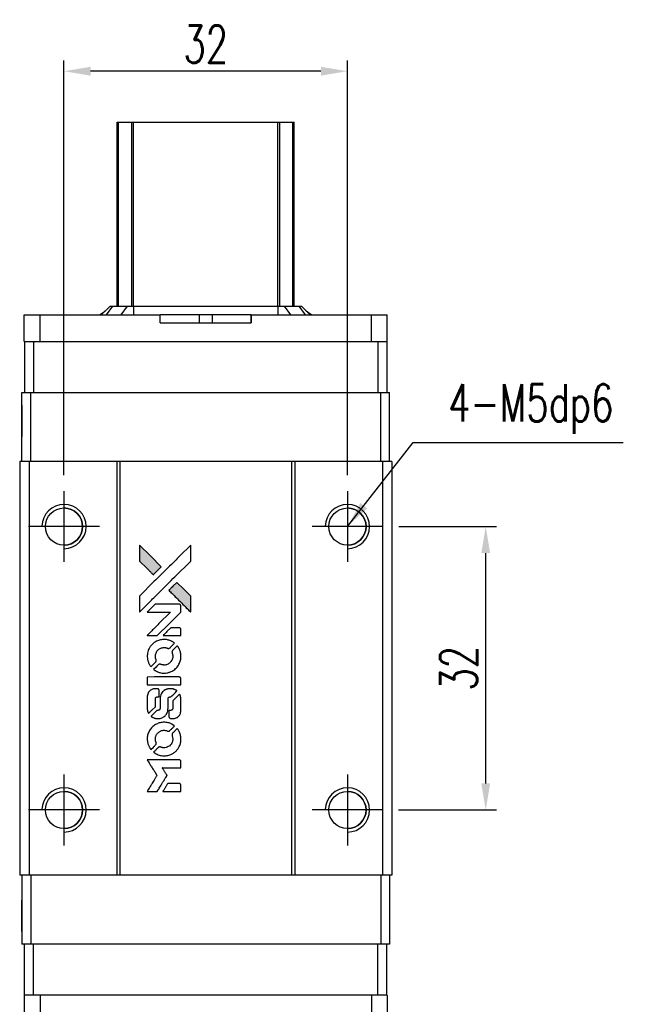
# Model space of a CAD drawing. Header units: millimetres. Extents: x 776 to 1062, y 434 to 675.
# Tile 2 of 3: x 795 to 867, y 564 to 675. Entities that reach past the tile are written whole.
import ezdxf

# ---------------------------------------------------------------- set-up
doc = ezdxf.new("R2010")
doc.units = ezdxf.units.MM
doc.header["$LTSCALE"] = 0.15
doc.layers.get('0').update_dxf_attribs({"linetype": 'CONTINUOUS'})
doc.layers.get('Defpoints').update_dxf_attribs({"linetype": 'CONTINUOUS'})
doc.layers.add('DIM', color=4, linetype='CONTINUOUS')
doc.styles.add('DIM-7', font='SIMPLEX.shx', dxfattribs={"width": 0.7, "bigfont": 'chineset.shx'})
doc.dimstyles.new('CNS', dxfattribs={"dimtxt": 3.5, "dimasz": 2.5, "dimexe": 1, "dimexo": 1.5, "dimgap": 0.09, "dimtad": 0, "dimdsep": 46, "dimtxsty": 'DIM-7', "dimcen": 0.09, "dimclrd": 4, "dimclre": 4, "dimclrt": 4, "dimadec": 0, "dimazin": 0, "dimtfac": 1, "dimtix": 1, "dimtmove": 2, "dimatfit": 3, "dimfxl": 1, "dimtvp": 0.971429, "dimtolj": 1, "dimarcsym": 0})

# ---------------------------------------------------------------- blocks, each defined once
blk = doc.blocks.new('A$C205f83d0')
at = {"linetype": 'Continuous'}
h = blk.add_hatch(color=256, dxfattribs=at)
h.dxf.hatch_style = 1
h.paths.add_polyline_path([(0, 27.81), (0, 26.91), (0, 26.01), (0.78, 25.24, 0.000288), (1.08, 24.94, 0.000479), (1.33, 24.69, 0.000013), (1.56, 24.47, 0.197177), (1.56, 24.46, 0.197497), (1.57, 24.47, 0.00004), (1.7, 24.6, 0.000834), (1.84, 24.74, 0.000506), (2.01, 24.91), (2.46, 25.35), (1.23, 26.58)])
h.paths.add_polyline_path([(4.21, 23.6), (3.76, 23.16, 0.000476), (3.59, 22.98, 0.000789), (3.45, 22.84, 0.000035), (3.32, 22.71, 0.19758), (3.31, 22.71, 0.198396), (3.32, 22.7, 0.000019), (3.49, 22.52, 0.000582), (3.69, 22.33, 0.000351), (3.92, 22.1, 0.000108), (4.91, 21.11, 0.000692), (5.41, 20.61, 0.000077), (5.76, 20.27, 0.197527), (5.77, 20.27, 0.410181), (5.78, 20.27, 0.000493), (5.78, 20.46, 0.002424), (5.78, 20.71, 0.000529), (5.78, 21.15), (5.78, 22.03), (4.99, 22.82)])
for points in [[(0.78, 25.24, 0.000288), (1.08, 24.94, 0.000479), (1.33, 24.69, 0.000013), (1.56, 24.47, 0.197177), (1.56, 24.46, 0.197497), (1.57, 24.47, 0.00004), (1.7, 24.6, 0.000836), (1.84, 24.74, 0.000505), (2.01, 24.91), (2.46, 25.35), (1.23, 26.58), (0, 27.81), (0, 26.91), (0, 26.01)], [(1.08, 21.32, -0.000056), (1.62, 21.86, -0.000021), (2.38, 22.61, -0.000021), (3.2, 23.44, -0.000025), (3.97, 24.21), (5.78, 26.01), (5.78, 26.91), (5.78, 27.8), (4.56, 26.59, 0.000274), (3.98, 26.01, 0.000123), (3.21, 25.25, 0.000121), (2.4, 24.44, 0.000165), (1.67, 23.72), (0, 22.04), (0, 21.14), (0, 20.24)], [(3.92, 22.1, 0.000108), (4.91, 21.11, 0.000692), (5.41, 20.61, 0.000077), (5.76, 20.27, 0.197527), (5.77, 20.27, 0.410182), (5.78, 20.27, 0.000493), (5.78, 20.46, 0.002424), (5.78, 20.71, 0.000529), (5.78, 21.15), (5.78, 22.03), (4.99, 22.82), (4.21, 23.6), (3.76, 23.16, 0.000476), (3.59, 22.98, 0.000789), (3.45, 22.84, 0.000035), (3.32, 22.71, 0.19758), (3.31, 22.71, 0.198396), (3.32, 22.7, 0.000019), (3.49, 22.52, 0.000582), (3.69, 22.33, 0.000351)], [(1.43, 17.59), (2.01, 17.59), (3.34, 18.92), (4.67, 20.25), (4.66, 20.62, 0.0008), (4.66, 20.86, 0.010795), (4.66, 20.95, 0.030495), (4.66, 21, 0.080372), (4.64, 21.03, 0.03816), (4.62, 21.06, 0.041799), (4.6, 21.09, 0.042486), (4.57, 21.11, 0.042078), (4.54, 21.13, 0.099276), (4.49, 21.14, 0.003302), (4.31, 21.14, 0.002586), (3.99, 21.14, 0.000204), (3.12, 21.14), (1.75, 21.14), (1.3, 20.7), (0.86, 20.25), (2.19, 20.25), (3.51, 20.24), (2.2, 18.94, 0.000253), (1.7, 18.44, 0.000412), (1.27, 18.01, 0.000041), (0.89, 17.63, 0.041338), (0.87, 17.61), (0.86, 17.59)], [(3.66, 17.59), (4.67, 17.59), (4.67, 17.96), (4.66, 18.34), (4.64, 18.38, 0.03146), (4.62, 18.4, 0.026444), (4.6, 18.42, 0.026444), (4.59, 18.44, 0.031457), (4.57, 18.45), (4.52, 18.48), (4.03, 18.48), (3.53, 18.48), (3.09, 18.04, 0.000745), (2.93, 17.87, 0.001228), (2.79, 17.73, 0.000087), (2.66, 17.6, 0.195134), (2.66, 17.6, 0.412117), (2.66, 17.59, 0.000048), (2.96, 17.59, 0.00109), (3.28, 17.59, 0.000653)], [(0.89, 15.04, 0.023681), (0.91, 14.89, 0.022402), (0.95, 14.73, 0.021929), (1, 14.57, 0.020503), (1.07, 14.42, 0.013745), (1.12, 14.33, 0.009767), (1.17, 14.23, 0.009658), (1.23, 14.15, 0.027804), (1.27, 14.09), (1.29, 14.07), (1.57, 14.35, 0.002053), (1.7, 14.48, 0.006738), (1.79, 14.57, 0.007826), (1.85, 14.63, 0.063909), (1.87, 14.67, 0.061532), (1.89, 14.72, 0.068674), (1.89, 14.77, 0.052072), (1.88, 14.83, 0.019648), (1.86, 14.91, -0.018366), (1.82, 15.01, -0.0288), (1.81, 15.1, -0.029061), (1.8, 15.19, -0.019155), (1.8, 15.29, -0.053809), (1.83, 15.51, -0.058833), (1.91, 15.72, -0.058566), (2.03, 15.9, -0.052525), (2.2, 16.05, -0.044733), (2.34, 16.14, -0.040573), (2.5, 16.2, -0.041123), (2.67, 16.24, -0.04951), (2.83, 16.24, -0.017369), (2.9, 16.23, -0.024255), (2.97, 16.22, -0.023787), (3.03, 16.2, -0.015798), (3.11, 16.18, 0.010631), (3.15, 16.16, 0.033653), (3.19, 16.15, 0.037806), (3.22, 16.14, 0.016307), (3.26, 16.14, 0.068179), (3.34, 16.15, 0.095747), (3.4, 16.19, 0.033418), (3.49, 16.26, 0.002133), (3.72, 16.5, 0.001452), (3.85, 16.64, 0.012393), (3.91, 16.7, 0.020479), (3.94, 16.74, 0.344362), (3.94, 16.75, 0.074287), (3.91, 16.78, 0.005454), (3.81, 16.85, 0.008391), (3.7, 16.91, 0.017097), (3.61, 16.96, 0.027375), (3.43, 17.04, 0.02835), (3.25, 17.09, 0.027723), (3.05, 17.13, 0.023913), (2.85, 17.14, 0.027047), (2.6, 17.14, 0.031685), (2.37, 17.1, 0.032425), (2.14, 17.04, 0.031013), (1.93, 16.95, 0.037914), (1.67, 16.8, 0.040153), (1.45, 16.61, 0.039834), (1.26, 16.39, 0.036173), (1.09, 16.14, 0.040752), (0.98, 15.89, 0.035885), (0.91, 15.61, 0.035491), (0.88, 15.33, 0.037615)], [(1.66, 13.71, 0.018008), (1.74, 13.66, 0.009842), (1.84, 13.6, 0.009807), (1.95, 13.54, 0.015716), (2.05, 13.5, 0.048467), (2.39, 13.39, 0.045841), (2.74, 13.35, 0.046006), (3.1, 13.38, 0.049638), (3.44, 13.47, 0.064819), (3.89, 13.7, 0.06695), (4.25, 14.04, 0.066691), (4.51, 14.46, 0.063505), (4.66, 14.94, 0.03135), (4.67, 15.07, 0.010439), (4.67, 15.25, 0.010391), (4.67, 15.43, 0.032408), (4.66, 15.55, 0.015696), (4.63, 15.69, 0.018095), (4.59, 15.83, 0.018551), (4.54, 15.96, 0.018352), (4.49, 16.08, 0.015568), (4.44, 16.16, 0.009832), (4.39, 16.26, 0.009795), (4.33, 16.34, 0.023727), (4.29, 16.41), (4.27, 16.43), (3.99, 16.16, 0.001528), (3.83, 16, 0.010022), (3.76, 15.93, 0.019586), (3.71, 15.87, 0.061865), (3.69, 15.84, 0.055054), (3.67, 15.78, 0.061607), (3.67, 15.72, 0.048725), (3.68, 15.65, 0.020221), (3.7, 15.56, -0.017722), (3.73, 15.46, -0.02685), (3.75, 15.38, -0.02759), (3.76, 15.29, -0.020233), (3.75, 15.2, -0.04793), (3.73, 15.01, -0.048386), (3.67, 14.84, -0.047866), (3.57, 14.68, -0.044964), (3.45, 14.54, -0.04333), (3.3, 14.42, -0.050921), (3.14, 14.33, -0.051473), (2.97, 14.28, -0.0459), (2.78, 14.26, -0.019014), (2.7, 14.27, -0.024114), (2.61, 14.28, -0.025081), (2.53, 14.3, -0.023892), (2.46, 14.32, 0.008624), (2.4, 14.34, 0.026486), (2.35, 14.36, 0.035074), (2.32, 14.36, 0.02756), (2.28, 14.36, 0.087163), (2.22, 14.35, 0.073291), (2.16, 14.32, 0.028074), (2.07, 14.24, 0.002594), (1.87, 14.04), (1.59, 13.76)], [(2.77, 12.02), (4.66, 12.02), (4.66, 12.4), (4.66, 12.77), (4.64, 12.81, 0.071429), (4.61, 12.85, 0.054799), (4.58, 12.88, 0.053585), (4.53, 12.9, 0.060698), (4.49, 12.92, 0.033975), (4.41, 12.92, 0.000112), (3.44, 12.92, 0.000726), (2.5, 12.92, 0.001084), (1.68, 12.92), (0.88, 12.91), (0.88, 12.46), (0.88, 12.02)], [(0.88, 9.25, 0.018538), (0.89, 9.19, 0.010695), (0.9, 9.12, 0.01068), (0.92, 9.06, 0.017678), (0.93, 9, 0.013849), (0.96, 8.94, 0.011814), (0.99, 8.87, 0.004513), (1.01, 8.81, 0.290035), (1.02, 8.8, 0.196418), (1.03, 8.8, 0.000124), (1.14, 8.91, 0.001477), (1.26, 9.04, 0.000898), (1.41, 9.18), (1.79, 9.56), (1.79, 10.03, -0.001471), (1.79, 10.39, -0.028714), (1.8, 10.5, -0.097073), (1.82, 10.56, -0.084199), (1.86, 10.61, -0.042698), (1.9, 10.64, -0.053912), (1.93, 10.66, -0.051004), (1.97, 10.66, -0.032967), (2.02, 10.67, 0.00807), (2.04, 10.67, 0.003023), (2.08, 10.67, 0.002994), (2.11, 10.67, 0.003629), (2.15, 10.67), (2.23, 10.68), (2.23, 11.04, 0.001618), (2.23, 11.21, 0.005206), (2.23, 11.33, 0.00535), (2.22, 11.41, 0.060675), (2.22, 11.44, 0.048484), (2.21, 11.46, 0.02389), (2.2, 11.48, 0.022812), (2.18, 11.5, 0.02462), (2.17, 11.52, 0.061781), (2.12, 11.55, 0.080179), (2.07, 11.57, 0.048561), (2, 11.58, 0.010021), (1.87, 11.59, 0.016602), (1.71, 11.58, 0.031409), (1.57, 11.56, 0.036474), (1.45, 11.53, 0.03439), (1.34, 11.48, 0.065928), (1.16, 11.36, 0.069066), (1.02, 11.19, 0.065697), (0.93, 10.99, 0.051559), (0.88, 10.75, 0.020904), (0.88, 10.62, 0.000451), (0.88, 10, 0.000419), (0.88, 9.37, 0.022759)], [(1.37, 8.42, 0.023289), (1.46, 8.36, 0.026845), (1.55, 8.32, 0.026047), (1.65, 8.28, 0.019751), (1.76, 8.25, 0.013249), (1.83, 8.23, 0.025169), (1.88, 8.23, 0.016532), (1.94, 8.23, 0.002937), (2.06, 8.22, 0.003317), (2.17, 8.22, 0.011808), (2.23, 8.23, 0.01777), (2.29, 8.23, 0.021476), (2.33, 8.24, 0.04325), (2.53, 8.3, 0.045753), (2.72, 8.4, 0.04649), (2.88, 8.52, 0.047672), (3.01, 8.68, 0.025315), (3.05, 8.74, 0.015208), (3.1, 8.82, 0.01512), (3.14, 8.91, 0.022488), (3.16, 8.99, 0.027857), (3.2, 9.11, 0.034138), (3.21, 9.22, 0.014286), (3.22, 9.39, 0.00124), (3.22, 9.84, -0.00103), (3.22, 10.11, -0.002552), (3.22, 10.31, -0.001594), (3.22, 10.46, -0.047676), (3.23, 10.5, -0.085307), (3.25, 10.57, -0.097789), (3.3, 10.62, -0.085947), (3.37, 10.65, -0.051339), (3.45, 10.66, 0.014634), (3.48, 10.67, 0.015028), (3.51, 10.67, 0.014927), (3.54, 10.68, 0.059415), (3.55, 10.68, 0.070595), (3.59, 10.71, 0.00028), (3.9, 11.02, 0.000111), (4.23, 11.34, 0.200239), (4.23, 11.36, 0.268906), (4.23, 11.37, 0.001866), (4.15, 11.41, 0.007532), (4.08, 11.45, 0.017818), (4.02, 11.48, 0.013256), (3.95, 11.5, 0.011636), (3.89, 11.53, 0.011528), (3.82, 11.55, 0.012303), (3.75, 11.57, 0.0423), (3.64, 11.58, 0.013657), (3.48, 11.58, 0.013857), (3.32, 11.58, 0.037428), (3.2, 11.56, 0.014927), (3.13, 11.54, 0.0122), (3.05, 11.52, 0.012518), (2.97, 11.49, 0.023062), (2.91, 11.47, 0.065961), (2.7, 11.32, 0.06055), (2.52, 11.12, 0.059676), (2.4, 10.88, 0.060497), (2.33, 10.62, 0.025683), (2.33, 10.57, 0.001528), (2.33, 10.4, 0.002124), (2.33, 10.19, 0.001173), (2.33, 9.93, -0.000809), (2.32, 9.47, -0.017164), (2.32, 9.34, -0.063931), (2.3, 9.27, -0.108429), (2.27, 9.22, -0.052941), (2.24, 9.19, -0.063675), (2.2, 9.17, -0.050562), (2.15, 9.15, -0.020337), (2.09, 9.15, 0.009897), (2.05, 9.14, 0.016482), (2.01, 9.14, 0.019019), (1.98, 9.13, 0.06043), (1.97, 9.13, 0.076267), (1.93, 9.1, 0.00054), (1.63, 8.8, 0.000307), (1.33, 8.5, 0.142594), (1.32, 8.47, 0.232419), (1.32, 8.47, 0.022995), (1.33, 8.45, 0.024627), (1.35, 8.44, 0.015407)], [(3.33, 8.37, 0.065483), (3.35, 8.33, 0.053271), (3.39, 8.29, 0.052018), (3.43, 8.25, 0.0556), (3.48, 8.23, 0.036839), (3.51, 8.22, 0.026922), (3.54, 8.22, 0.016905), (3.59, 8.22, 0.004317), (3.67, 8.22, 0.016369), (3.83, 8.22, 0.029936), (3.96, 8.24, 0.03418), (4.08, 8.27, 0.031327), (4.2, 8.32, 0.046935), (4.34, 8.4, 0.054053), (4.45, 8.51, 0.053701), (4.54, 8.64, 0.045364), (4.61, 8.79, 0.032479), (4.64, 8.93, 0.03386), (4.66, 9.06, 0.013578), (4.67, 9.28, 0.001155), (4.66, 9.83, 0.000413), (4.66, 10.31, 0.005008), (4.66, 10.49, 0.013199), (4.65, 10.59, 0.033956), (4.64, 10.67, 0.013909), (4.62, 10.75, 0.010864), (4.6, 10.83, 0.010938), (4.57, 10.9, 0.028702), (4.55, 10.95), (4.53, 10.99), (4.14, 10.61), (3.76, 10.23), (3.76, 9.78, -0.001504), (3.76, 9.59, -0.00328), (3.75, 9.45, -0.001901), (3.75, 9.33, -0.061333), (3.75, 9.3, -0.063621), (3.73, 9.27, -0.048633), (3.7, 9.23, -0.046769), (3.67, 9.2, -0.047961), (3.63, 9.17, -0.02678), (3.6, 9.16, -0.050957), (3.57, 9.15, -0.029398), (3.53, 9.14, -0.00401), (3.45, 9.14), (3.31, 9.14), (3.32, 8.78, 0.001061), (3.32, 8.56, 0.009147), (3.32, 8.47, 0.020721), (3.32, 8.41, 0.051619)], [(0.89, 5.71, 0.024131), (0.91, 5.54, 0.022344), (0.95, 5.38, 0.021883), (1.01, 5.22, 0.020884), (1.08, 5.06, 0.010669), (1.13, 4.97, 0.010389), (1.18, 4.88, 0.010913), (1.23, 4.8, 0.022227), (1.27, 4.74), (1.29, 4.72), (1.57, 5, 0.002452), (1.68, 5.11, 0.003628), (1.78, 5.21, 0.001662), (1.86, 5.3, 0.070159), (1.87, 5.32, 0.047671), (1.88, 5.34, 0.018624), (1.88, 5.36, 0.017921), (1.89, 5.39, 0.018804), (1.89, 5.41, 0.018255), (1.89, 5.45, 0.041312), (1.89, 5.48, 0.037164), (1.88, 5.5, 0.012342), (1.87, 5.54, -0.015101), (1.83, 5.64, -0.035998), (1.81, 5.71, -0.033244), (1.8, 5.79, -0.011249), (1.8, 5.91, -0.004059), (1.8, 6, -0.019693), (1.8, 6.06, -0.027943), (1.81, 6.1, -0.014411), (1.82, 6.15, -0.033089), (1.87, 6.28, -0.033887), (1.93, 6.4, -0.034021), (2, 6.51, -0.033942), (2.09, 6.61, -0.02816), (2.2, 6.7, -0.035032), (2.3, 6.77, -0.035269), (2.42, 6.83, -0.029196), (2.54, 6.87, -0.037862), (2.69, 6.89, -0.043657), (2.83, 6.9, -0.043064), (2.98, 6.87, -0.035184), (3.12, 6.83, 0.033699), (3.19, 6.8, 0.052815), (3.25, 6.8, 0.059167), (3.31, 6.8, 0.058972), (3.37, 6.82, 0.059208), (3.41, 6.84, 0.021125), (3.46, 6.89, 0.008691), (3.55, 6.98, 0.000851), (3.76, 7.19, 0.001873), (3.87, 7.3, 0.013884), (3.92, 7.36, 0.022355), (3.94, 7.39, 0.341453), (3.94, 7.4, 0.073011), (3.91, 7.43, 0.004587), (3.81, 7.49, 0.00748), (3.71, 7.56, 0.016837), (3.63, 7.6, 0.028606), (3.43, 7.69, 0.031352), (3.23, 7.75, 0.031004), (3.02, 7.79, 0.0268), (2.8, 7.8, 0.026698), (2.56, 7.79, 0.03002), (2.34, 7.75, 0.030357), (2.12, 7.68, 0.028554), (1.91, 7.59, 0.062944), (1.52, 7.33, 0.062206), (1.21, 6.98, 0.062448), (0.99, 6.57, 0.064355), (0.88, 6.12, 0.017377), (0.88, 6.03, 0.008369), (0.88, 5.91, 0.008367), (0.88, 5.79, 0.01757)], [(1.66, 4.37, 0.064158), (2.09, 4.13, 0.06356), (2.58, 4.02, 0.064004), (3.08, 4.03, 0.066747), (3.55, 4.16, 0.04321), (3.84, 4.32, 0.044737), (4.1, 4.53, 0.044901), (4.32, 4.78, 0.044184), (4.49, 5.07, 0.026293), (4.58, 5.28, 0.033344), (4.64, 5.49, 0.033227), (4.67, 5.71, 0.025815), (4.67, 5.94, 0.023119), (4.66, 6.17, 0.031044), (4.62, 6.37, 0.031337), (4.56, 6.57, 0.024258), (4.47, 6.77, 0.015622), (4.43, 6.84, 0.008495), (4.38, 6.93, 0.008415), (4.33, 7.01, 0.020814), (4.28, 7.07), (4.26, 7.09), (3.99, 6.82, 0.002843), (3.78, 6.61, 0.033917), (3.71, 6.53, 0.087906), (3.68, 6.47, 0.073302), (3.67, 6.39, 0.022047), (3.67, 6.36, 0.026465), (3.67, 6.32, 0.022233), (3.68, 6.29, 0.009985), (3.7, 6.24, -0.039011), (3.74, 6.06, -0.044398), (3.76, 5.89, -0.045096), (3.74, 5.72, -0.04265), (3.69, 5.55, -0.071154), (3.56, 5.31, -0.068827), (3.37, 5.12, -0.068713), (3.13, 4.99, -0.070507), (2.87, 4.92, -0.028605), (2.75, 4.92, -0.031418), (2.65, 4.93, -0.031044), (2.54, 4.95, -0.02668), (2.43, 4.99, 0.038913), (2.36, 5.01, 0.043732), (2.3, 5.02, 0.047754), (2.24, 5.01, 0.075756), (2.19, 5, 0.07294), (2.16, 4.98, 0.003456), (2.09, 4.91, 0.005023), (1.99, 4.82, 0.002422), (1.87, 4.7, 0.000819), (1.76, 4.6, 0.001349), (1.67, 4.5, 0.0001), (1.59, 4.42, 0.205335), (1.59, 4.42, 0.219821), (1.59, 4.42, 0.002494), (1.61, 4.4, 0.007089), (1.63, 4.39, 0.004494)], [(1.44, 0), (2.01, 0), (2.11, 0.16, -0.000297), (2.17, 0.25, -0.000037), (2.3, 0.46, -0.000043), (2.45, 0.71, -0.000036), (2.61, 0.98, 0.000044), (2.77, 1.24, 0.000063), (2.91, 1.47, 0.000035), (3.03, 1.66, 0.0009), (3.06, 1.72), (3.11, 1.79), (3.05, 1.89, 0.001175), (3.01, 1.95, 0.000208), (2.94, 2.06, 0.000225), (2.87, 2.19, 0.000203), (2.78, 2.32, -0.000711), (2.71, 2.44, -0.001119), (2.64, 2.55, -0.000263), (2.58, 2.64, -0.04589), (2.58, 2.65, -0.519312), (2.58, 2.66, -0.001914), (2.74, 2.67, -0.003124), (2.99, 2.67, -0.000285), (3.62, 2.67), (4.67, 2.67), (4.67, 3.03, 0.001727), (4.67, 3.3, 0.025279), (4.66, 3.39, 0.073886), (4.65, 3.44, 0.07426), (4.62, 3.49, 0.03264), (4.61, 3.5, 0.01784), (4.59, 3.52, 0.017712), (4.57, 3.53, 0.026854), (4.56, 3.54), (4.52, 3.56), (2.69, 3.56), (0.86, 3.56), (0.88, 3.54, -0.004595), (0.89, 3.53, -0.00016), (0.92, 3.47, -0.000298), (0.96, 3.41, -0.000208), (1.01, 3.33, 0.000986), (1.14, 3.11, 0.00025), (1.36, 2.76, 0.000268), (1.6, 2.38, 0.000436), (1.8, 2.07, -0.002932), (1.87, 1.96, -0.004718), (1.92, 1.87, -0.001113), (1.97, 1.79, -0.227179), (1.97, 1.78, -0.045982), (1.96, 1.77, -0.000145), (1.9, 1.67, -0.000825), (1.82, 1.54, -0.000517), (1.74, 1.4, 0.000056), (1.44, 0.92, 0.000289), (1.27, 0.65, 0.000481), (1.15, 0.45, 0.000418), (1.02, 0.25), (0.87, 0)], [(3.66, 0), (4.67, 0), (4.67, 0.37, 0.000842), (4.67, 0.6, 0.010591), (4.66, 0.69, 0.028995), (4.66, 0.74, 0.069543), (4.65, 0.77, 0.051063), (4.63, 0.81, 0.039932), (4.6, 0.84, 0.039414), (4.57, 0.86, 0.045845), (4.54, 0.88, 0.094811), (4.5, 0.89, 0.007124), (4.4, 0.89, 0.004713), (4.23, 0.9, 0.000534), (3.85, 0.9), (3.2, 0.9), (3.14, 0.8, 0.000828), (2.97, 0.53, 0.000879), (2.81, 0.27, 0.000048), (2.65, 0.01, 0.137596), (2.65, 0, 0.413028), (2.65, 0, 0.000016), (2.95, 0, 0.000623), (3.27, 0, 0.000374)]]:
    blk.add_lwpolyline(points, format="xyb", close=True)
blk = doc.blocks.new('*D102')
at = {"color": 7, "lineweight": -2}
for p, q in [((838.28, 617.97), (849.29, 617.97)), ((848.09, 588.97), (848.09, 614.97)), ((838.23, 585.97), (849.29, 585.97))]:
    blk.add_line(p, q, dxfattribs=at)
at = {"color": 7}
for points in [[(847.59, 614.97), (848.59, 614.97), (848.09, 617.97)], [(847.59, 588.97), (848.59, 588.97), (848.09, 585.97)]]:
    blk.add_solid(points, dxfattribs=at)
at = {"layer": 'Defpoints', "color": 0}
for p in [(836.48, 617.97), (848.09, 617.97), (836.43, 585.97)]:
    blk.add_point(p, dxfattribs=at)
at = {"color": 7, "insert": (845.03, 601.97), "char_height": 4.2, "attachment_point": 5, "rotation": 90, "style": 'DIM-7'}
blk.add_mtext('\\A1;32', dxfattribs=at)
blk = doc.blocks.new('*D103')
at = {"color": 7, "lineweight": -2}
for p, q in [((800.48, 623.77), (800.48, 670.59)), ((832.48, 623.77), (832.48, 670.59)), ((829.48, 669.39), (803.48, 669.39))]:
    blk.add_line(p, q, dxfattribs=at)
at = {"color": 7}
for points in [[(803.48, 669.89), (803.48, 668.89), (800.48, 669.39)], [(829.48, 669.89), (829.48, 668.89), (832.48, 669.39)]]:
    blk.add_solid(points, dxfattribs=at)
at = {"layer": 'Defpoints', "color": 0}
for p in [(800.48, 669.39), (800.48, 621.97), (832.48, 621.97)]:
    blk.add_point(p, dxfattribs=at)
at = {"color": 7, "insert": (816.48, 672.45), "char_height": 4.2, "attachment_point": 5, "style": 'DIM-7'}
blk.add_mtext('\\A1;32', dxfattribs=at)

msp = doc.modelspace()

# ---------------------------------------------------------------- linework, layer by layer
at = {"color": 7, "linetype": 'Continuous', "lineweight": 25}
for p, q in [((806.483, 642.869), (806.483, 663.619)), ((806.483, 642.869), (806.483, 663.619)), ((806.483, 642.869), (806.483, 663.619)), ((806.483, 663.619), (806.483, 642.869)), ((806.649, 642.869), (806.649, 663.619)), ((808.129, 642.869), (808.129, 663.619)), ((808.327, 663.619), (824.639, 663.619)), ((808.327, 642.869), (808.327, 663.619)), ((824.639, 642.869), (824.639, 663.619)), ((824.837, 642.869), (824.837, 663.619)), ((826.317, 642.869), (826.317, 663.619)), ((826.483, 642.869), (826.483, 663.619)), ((805.683, 642.869), (804.683, 641.869)), ((805.683, 642.869), (804.683, 641.869)), ((805.968, 642.869), (805.252, 641.869)), ((805.683, 642.869), (805.968, 642.869)), ((805.683, 642.869), (805.683, 642.869)), ((805.968, 642.869), (807.612, 642.869)), ((807.612, 642.869), (806.896, 641.869)), ((807.612, 642.869), (808.327, 642.869)), ((808.327, 642.869), (808.327, 641.869)), ((808.327, 642.869), (824.639, 642.869)), ((824.639, 642.869), (824.639, 641.869)), ((824.639, 642.869), (825.354, 642.869)), ((825.354, 642.869), (826.069, 641.869)), ((825.354, 642.869), (826.998, 642.869)), ((826.998, 642.869), (827.713, 641.869)), ((826.998, 642.869), (827.283, 642.869)), ((827.283, 642.869), (828.283, 641.869)), ((795.983, 638.869), (795.983, 641.869)), ((795.983, 641.869), (797.783, 641.869)), ((795.983, 640.969), (795.983, 641.869)), ((795.983, 638.869), (795.983, 641.869)), ((795.983, 640.969), (795.983, 641.869)), ((795.983, 641.869), (795.983, 641.869)), ((795.983, 641.869), (795.983, 641.869)), ((795.983, 641.869), (795.983, 641.869)), ((797.783, 638.869), (797.783, 641.869)), ((797.783, 641.869), (811.34, 641.869)), ((804.487, 641.869), (805.155, 642.341)), ((811.34, 640.969), (811.34, 641.869)), ((815.76, 641.869), (811.34, 641.869)), ((815.76, 641.869), (815.76, 640.969)), ((817.206, 641.869), (815.76, 641.869)), ((817.206, 641.869), (817.206, 640.969)), ((821.626, 641.869), (817.206, 641.869)), ((821.626, 640.969), (821.626, 641.869)), ((821.626, 641.869), (835.183, 641.869)), ((821.626, 641.869), (821.626, 640.969)), ((821.626, 641.869), (821.626, 641.869)), ((821.626, 640.969), (821.626, 641.869)), ((821.626, 641.869), (821.626, 640.969)), ((827.811, 642.341), (828.478, 641.869)), ((835.183, 638.869), (835.183, 641.869)), ((835.183, 641.869), (836.983, 641.869)), ((836.983, 638.869), (836.983, 641.869)), ((795.983, 640.969), (795.983, 640.969)), ((811.34, 640.969), (821.626, 640.969)), ((821.626, 640.969), (821.626, 640.969)), ((795.983, 638.869), (796.033, 638.869)), ((795.983, 638.869), (795.983, 638.869)), ((796.033, 638.869), (796.033, 633.119)), ((796.033, 638.869), (797.033, 638.869)), ((796.033, 638.869), (796.033, 633.119)), ((797.033, 638.869), (797.033, 633.119)), ((797.033, 638.869), (797.525, 638.869)), ((797.525, 638.869), (797.783, 638.869)), ((797.783, 638.869), (835.183, 638.869)), ((835.183, 638.869), (835.441, 638.869)), ((835.441, 638.869), (835.927, 638.869)), ((835.927, 638.869), (835.927, 633.119)), ((835.927, 638.869), (836.927, 638.869)), ((836.927, 638.869), (836.983, 638.869)), ((836.927, 638.869), (836.927, 633.119)), ((795.733, 625.319), (795.733, 633.119)), ((795.733, 633.119), (796.733, 633.119)), ((795.733, 625.319), (795.733, 633.119)), ((795.733, 633.119), (795.733, 633.119)), ((796.733, 625.319), (796.733, 633.119)), ((796.733, 633.119), (836.233, 633.119)), ((836.233, 625.319), (836.233, 633.119)), ((836.233, 633.119), (837.233, 633.119)), ((837.233, 625.319), (837.233, 633.119)), ((795.483, 625.319), (795.483, 578.619)), ((796.533, 625.319), (795.483, 625.319)), ((795.483, 625.319), (795.483, 578.619)), ((795.483, 625.319), (795.483, 625.319)), ((796.533, 625.319), (796.533, 578.619)), ((806.433, 625.319), (796.533, 625.319)), ((806.433, 625.319), (806.433, 578.619)), ((806.783, 625.319), (806.433, 625.319)), ((806.783, 625.319), (806.783, 578.619)), ((826.183, 625.319), (806.783, 625.319)), ((826.183, 625.319), (826.183, 578.619)), ((826.533, 625.319), (826.183, 625.319)), ((826.533, 625.319), (826.533, 578.619)), ((836.433, 625.319), (826.533, 625.319)), ((836.433, 625.319), (836.433, 578.619)), ((837.483, 625.319), (836.433, 625.319)), ((837.483, 625.319), (837.483, 578.619)), ((796.533, 578.619), (795.483, 578.619)), ((795.483, 578.619), (795.483, 578.619)), ((795.483, 578.619), (795.483, 578.619)), ((795.733, 578.619), (795.733, 570.819)), ((795.733, 578.619), (795.733, 570.819)), ((806.433, 578.619), (796.533, 578.619)), ((796.733, 578.619), (796.733, 570.819)), ((806.783, 578.619), (806.433, 578.619)), ((826.183, 578.619), (806.783, 578.619)), ((826.533, 578.619), (826.183, 578.619)), ((836.433, 578.619), (826.533, 578.619)), ((836.233, 578.619), (836.233, 570.819)), ((837.483, 578.619), (836.433, 578.619)), ((837.233, 578.619), (837.233, 570.819)), ((796.733, 570.819), (795.733, 570.819)), ((795.733, 570.819), (795.733, 570.819)), ((796.033, 565.069), (796.033, 570.819)), ((796.033, 565.069), (796.033, 570.819)), ((836.233, 570.819), (796.733, 570.819)), ((797.033, 565.069), (797.033, 570.819)), ((835.927, 565.069), (835.927, 570.819)), ((837.233, 570.819), (836.233, 570.819)), ((836.927, 565.069), (836.927, 570.819)), ((795.983, 565.069), (795.983, 562.069)), ((796.033, 565.069), (795.983, 565.069)), ((795.983, 565.069), (795.983, 562.069)), ((795.983, 565.069), (795.983, 565.069)), ((797.033, 565.069), (796.033, 565.069)), ((797.525, 565.069), (797.033, 565.069)), ((797.783, 565.069), (797.525, 565.069)), ((797.783, 565.069), (797.783, 562.069)), ((835.183, 565.069), (797.783, 565.069)), ((835.183, 565.069), (835.183, 562.069)), ((835.441, 565.069), (835.183, 565.069)), ((835.927, 565.069), (835.441, 565.069)), ((836.927, 565.069), (835.927, 565.069)), ((836.983, 565.069), (836.927, 565.069)), ((836.983, 565.069), (836.983, 562.069))]:
    msp.add_line(p, q, dxfattribs=at)
for p, q in [((800.483, 621.969), (800.483, 613.969)), ((832.483, 621.969), (832.483, 613.969)), ((804.483, 617.969), (796.483, 617.969)), ((836.483, 617.969), (828.483, 617.969)), ((800.483, 589.969), (800.483, 581.969)), ((832.483, 589.969), (832.483, 581.969)), ((804.483, 585.969), (796.483, 585.969)), ((836.483, 585.969), (828.483, 585.969))]:
    msp.add_line(p, q)
at = {"color": 7, "linetype": 'Continuous', "lineweight": 25, "flags": 128}
for points in [[(795.733, 628.144), (795.733, 628.204), (795.733, 628.382), (795.733, 628.664), (795.733, 629.031), (795.733, 629.459), (795.733, 629.919), (795.733, 630.378), (795.733, 630.806), (795.733, 631.174), (795.733, 631.456), (795.733, 631.633), (795.733, 631.694), (795.733, 631.633), (795.733, 631.456), (795.733, 631.174), (795.733, 630.806), (795.733, 630.378), (795.733, 629.919), (795.733, 629.459), (795.733, 629.031), (795.733, 628.664), (795.733, 628.382), (795.733, 628.204), (795.733, 628.144)], [(795.733, 575.794), (795.733, 575.733), (795.733, 575.556), (795.733, 575.274), (795.733, 574.906), (795.733, 574.478), (795.733, 574.019), (795.733, 573.559), (795.733, 573.131), (795.733, 572.764), (795.733, 572.482), (795.733, 572.304), (795.733, 572.244), (795.733, 572.304), (795.733, 572.482), (795.733, 572.764), (795.733, 573.131), (795.733, 573.559), (795.733, 574.019), (795.733, 574.478), (795.733, 574.906), (795.733, 575.274), (795.733, 575.556), (795.733, 575.733), (795.733, 575.794)]]:
    msp.add_lwpolyline(points, dxfattribs=at)
at = {"color": 7, "linetype": 'Continuous', "lineweight": 25}
for centre in [(800.483, 617.969), (832.483, 617.969), (800.483, 585.969), (832.483, 585.969)]:
    msp.add_circle(centre, 2.1, dxfattribs=at)
for centre in [(800.483, 617.969), (832.483, 617.969), (800.483, 585.969), (832.483, 585.969)]:
    msp.add_arc(centre, 2.5, 270, 179.28179)
for centre, start, end in [((800.483, 617.969), 0, 90), ((832.483, 617.969), 0, 90), ((800.483, 617.969), 270, 0), ((832.483, 617.969), 270, 0), ((800.483, 585.969), 0, 90), ((832.483, 585.969), 0, 90), ((800.483, 585.969), 270, 0), ((832.483, 585.969), 270, 0)]:
    msp.add_arc(centre, 2.1, start, end, dxfattribs=at)
for points, knots in [([(806.483, 663.619), (806.483, 663.619), (806.499, 663.619), (806.561, 663.619), (806.607, 663.619), (806.649, 663.619)], [0, 0, 0, 0, 0.5, 0.5, 1, 1, 1, 1]), ([(806.649, 663.619), (806.823, 663.619), (807.001, 663.619), (807.339, 663.619), (807.499, 663.619), (807.772, 663.619), (807.884, 663.619), (808.05, 663.619), (808.104, 663.619), (808.129, 663.619)], [0, 0, 0, 0, 0.25, 0.25, 0.5, 0.5, 0.75, 0.75, 1, 1, 1, 1]), ([(808.129, 663.619), (808.135, 663.619), (808.159, 663.619), (808.234, 663.619), (808.283, 663.619), (808.327, 663.619)], [0, 0, 0, 0, 0.5, 0.5, 1, 1, 1, 1]), ([(824.639, 663.619), (824.682, 663.619), (824.732, 663.619), (824.807, 663.619), (824.83, 663.619), (824.837, 663.619)], [0, 0, 0, 0, 0.5, 0.5, 1, 1, 1, 1]), ([(824.837, 663.619), (824.862, 663.619), (824.915, 663.619), (825.081, 663.619), (825.194, 663.619), (825.467, 663.619), (825.626, 663.619), (825.964, 663.619), (826.143, 663.619), (826.317, 663.619)], [0, 0, 0, 0, 0.25, 0.25, 0.5, 0.5, 0.75, 0.75, 1, 1, 1, 1]), ([(826.317, 663.619), (826.359, 663.619), (826.404, 663.619), (826.467, 663.619), (826.483, 663.619), (826.483, 663.619)], [0, 0, 0, 0, 0.5, 0.5, 1, 1, 1, 1])]:
    msp.add_open_spline(points, degree=3, knots=knots, dxfattribs=at)

# ---------------------------------------------------------------- block references
at = {"color": 1}
msp.add_blockref('A$C205f83d0', (809.007, 588.069), dxfattribs=at)

# ---------------------------------------------------------------- texts
at = {"layer": 'DIM', "color": 0, "insert": (843.855, 628.432), "char_height": 4.2, "attachment_point": 7, "style": 'DIM-7'}
msp.add_mtext('4-M5dp6', dxfattribs=at)

# ---------------------------------------------------------------- dimensions: what is measured, and where the dimension line sits
at = {"color": 0}
dim = msp.add_linear_dim(base=(800.483, 669.394), p1=(832.483, 621.969), p2=(800.483, 621.969), dimstyle='CNS', override={"dimscale": 1.2, "dimgap": 0.8, "dimtad": 1, "dimclrd": 7, "dimclre": 7, "dimclrt": 7, "dimadec": 2, "dimazin": 2, "dimtm": 1e-09, "dimtfac": 0.6, "dimtmove": 1, "dimarcsym": 1}, dxfattribs=at)
dim.commit()
dim.dimension.update_dxf_attribs({"geometry": '*D103', "text_midpoint": (816.483, 672.454)})
dim = msp.add_linear_dim(base=(848.095, 617.969), p1=(836.433, 585.969), p2=(836.483, 617.969), angle=90, dimstyle='CNS', override={"dimscale": 1.2, "dimgap": 0.8, "dimtad": 1, "dimclrd": 7, "dimclre": 7, "dimclrt": 7, "dimadec": 2, "dimazin": 2, "dimtm": 1e-09, "dimtfac": 0.6, "dimtmove": 1, "dimarcsym": 1}, dxfattribs=at)
dim.commit()
dim.dimension.update_dxf_attribs({"geometry": '*D102', "text_midpoint": (845.035, 601.969)})

# ---------------------------------------------------------------- leaders
at = {"layer": 'DIM', "color": 0, "annotation_type": 0, "has_hookline": 1, "hookline_direction": 0, "text_width": 19.74}
msp.add_leader([(832.483, 617.969), (839.895, 627.472), (842.895, 627.472)], dimstyle='CNS', override={"dimscale": 1.2, "dimgap": 0.8, "dimtad": 1, "dimclrd": 7, "dimclre": 4, "dimtmove": 1}, dxfattribs=at)

doc.saveas('drawing.dxf')
